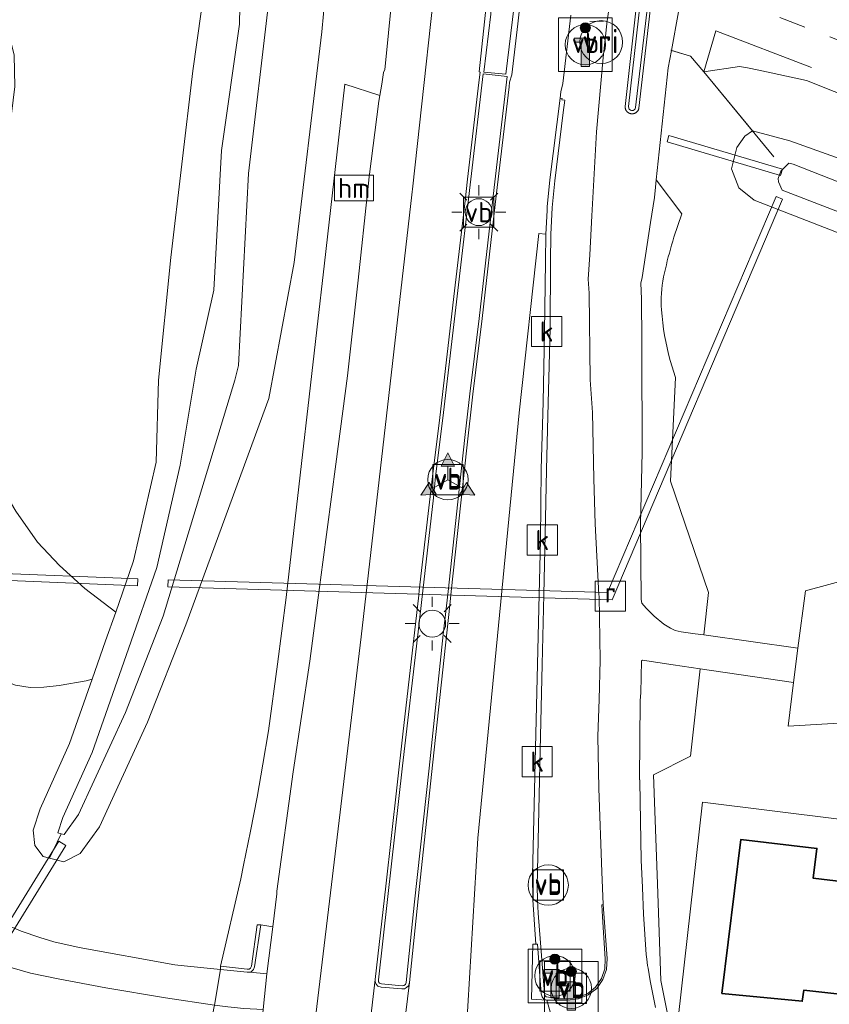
# Model space of a CAD drawing. Header units: metres. Extents: x 153919 to 160124, y 449312 to 452850.
# Tile 52 of 81: x 156050 to 156110, y 451917 to 451990. Entities that reach past the tile are written whole.
import ezdxf
from ezdxf.enums import TextEntityAlignment as Align

# ---------------------------------------------------------------- set-up
doc = ezdxf.new("R2010")
doc.units = ezdxf.units.M
doc.linetypes.add('AM-AS', pattern=[16, 10, -2, 2, -2])
for name, color, linetype, lineweight in [('B-WE-AM-AS_SPOOR-G', 10, 'AM-AS', 18), ('B-WE-GR-BEPLANTING_CULTUUR_HEESTERS-GV', 90, 'Continuous', 18), ('B-WE-GR-BOS_LOOF-GV', 40, 'Continuous', 13), ('B-WE-GR-GRAS-GV', 60, 'Continuous', 13), ('B-WE-GR-GROENVOORZIENING-GV', 80, 'Continuous', 18), ('B-WE-IE-MEUBILAIR_WEGMEUBILAIR-GV', 7, 'Continuous', 18), ('B-WE-IE-MEUBILAIR_WEGMEUBILAIR-S', 7, 'Continuous', 25), ('B-WE-IE-MEUBILAIR_WEGMEUBILAIR_PAAL-S', 7, 'Continuous', 25), ('B-WE-IE-MEUBILAIR_WEGMEUBILAIR_VERKEERSBORD-S', 7, 'Continuous', 25), ('B-WE-IE-TERREINAFSCHEIDING_KUNSTMATIG_HEKWERK-G', 20, 'IE-TERREINAFSCHEIDING-KUNSTMATIG', 18), ('B-WE-IE-TERREINAFSCHEIDING_KUNSTMATIG_HEKWERK_RASTER-G', 30, 'IE-TERREINAFSCHEIDING-KUNSTMATIG', 18), ('B-WE-KL-ET_LS_OV_LICHTMAST-S', 190, 'Continuous', 25), ('B-WE-KW-KUNSTWERK_DUIKER-GV', 170, 'Continuous', 18), ('B-WE-OG-BEBOUWING-GV', 7, 'Continuous', 35), ('B-WE-OG-TERREIN_CULTUURSCHEIDING-GV', 7, 'Continuous', 18), ('B-WE-OG-TOPOGRAFIE_WATER-GV', 130, 'Continuous', 18), ('B-WE-OG-TOPOGRAFIE_WATER_SLOOT-GV', 120, 'Continuous', 18), ('B-WE-RI-GWA_KOLK-S', 30, 'Continuous', 25), ('B-WE-RI-GWA_RIOOLPUT-S', 30, 'Continuous', 25), ('B-WE-VH-VERHARDING_ASFALT-GV', 252, 'Continuous', 18), ('B-WE-VH-VERHARDING_BETONSTRAATSTEEN-GV', 252, 'Continuous', 18), ('B-WE-VH-VERHARDING_GESLOTEN-GV', 252, 'Continuous', 18), ('B-WE-VH-VERHARDING_HALFVERHARDING-GV', 252, 'Continuous', 18), ('B-WE-VH-VERHARDING_OPEN-GV', 252, 'Continuous', 18), ('B-WE-VH-VERHARDING_TEGEL-GV', 252, 'Continuous', 18), ('B-WE-VW-VRI-S', 160, 'Continuous', 25)]:
    doc.layers.add(name, color=color, linetype=linetype, lineweight=lineweight)
doc.styles.add('NLCS-ISO', font='NLCS-ISO.ttf')
doc.linetypes.add('IE-TERREINAFSCHEIDING-KUNSTMATIG', pattern='A,4,[82,NLCS.SHX,S=0.75,R=90,X=0,Y=0],4,-2', length=10)

# ---------------------------------------------------------------- blocks, each defined once
blk = doc.blocks.new('SIE-WEG_VERKEERSBORD_INFORMATIE-SO')
at = {"linetype": 'ByBlock', "lineweight": 18}
h = blk.add_hatch(color=0, dxfattribs=at)
h.dxf.hatch_style = 1
edge = h.paths.add_edge_path()
edge.add_arc((0, 1.247), 0.373, 0, 360)
h = blk.add_hatch(color=0, dxfattribs=at)
h.dxf.hatch_style = 1
h.paths.add_polyline_path([(0.316, 0.489), (-0.823, 0.489), (-0.823, 0.194), (-0.316, 0.194), (-0.316, -1.62), (0.316, -1.62)])
at = {"color": 0, "linetype": 'ByBlock', "lineweight": 18}
for points in [[(-2, -2), (2, -2), (2, 2), (-2, 2)], [(0.316, 0.489), (-0.823, 0.489), (-0.823, 0.194), (-0.316, 0.194), (-0.316, -1.62), (0.316, -1.62)]]:
    blk.add_lwpolyline(points, close=True, dxfattribs=at)
blk.add_circle((0, 1.247), 0.373, dxfattribs=at)
blk = doc.blocks.new('SIE-WEG_VERKEERSBORD-SO')
at = {"color": 0, "linetype": 'ByBlock', "lineweight": 18}
blk.add_lwpolyline([(-1.125, -1.125), (1.125, -1.125), (1.125, 1.125), (-1.125, 1.125)], close=True, dxfattribs=at)
at = {"color": 0, "linetype": 'ByBlock', "lineweight": 18, "style": 'NLCS-ISO'}
blk.add_text('vb', height=1.5, dxfattribs=at).set_placement((0, 0), align=Align.MIDDLE_CENTER)
blk = doc.blocks.new('SIE-WEG_VERKEERSBORD_WEGWIJZER-SO')
at = {"linetype": 'ByBlock', "lineweight": 18}
h = blk.add_hatch(color=0, dxfattribs=at)
h.dxf.hatch_style = 1
h.paths.add_polyline_path([(0.5, 1), (0, 2), (-0.5, 1)])
h = blk.add_hatch(color=0, dxfattribs=at)
h.dxf.hatch_style = 1
h.paths.add_polyline_path([(-1.384, -0.222), (-2, -1.155), (-0.884, -1.088)])
h = blk.add_hatch(color=0, dxfattribs=at)
h.dxf.hatch_style = 1
h.paths.add_polyline_path([(1.384, -0.222), (2, -1.155), (0.884, -1.088)])
at = {"color": 0, "linetype": 'ByBlock', "lineweight": 18}
for points in [[(0.5, 1), (0, 2), (-0.5, 1)], [(-1.384, -0.222), (-2, -1.155), (-0.884, -1.088)], [(1.384, -0.222), (2, -1.155), (0.884, -1.088)]]:
    blk.add_lwpolyline(points, close=True, dxfattribs=at)
for points in [[(0, 1), (0, 0)], [(-1.134, -0.655), (0, 0)], [(1.134, -0.655), (0, 0)]]:
    blk.add_lwpolyline(points, dxfattribs=at)
blk = doc.blocks.new('SKL-ET_OV_LICHTMAST-SO')
at = {"color": 0, "linetype": 'ByBlock', "lineweight": 18}
for points in [[(0, 2), (0, 1.25)], [(-1.414, 1.414), (-0.884, 0.884)], [(0.884, 0.884), (1.414, 1.414)], [(-1.25, 0), (-2, 0)], [(2, 0), (1.25, 0)], [(-1.414, -1.414), (-0.884, -0.884)], [(0, -1.25), (0, -2)], [(0.884, -0.884), (1.414, -1.414)]]:
    blk.add_lwpolyline(points, dxfattribs=at)
blk.add_circle((0, 0), 1, dxfattribs=at)
blk = doc.blocks.new('SIE-WEG_PAAL_VERKEERSBORD-SO')
at = {"color": 0, "linetype": 'ByBlock', "lineweight": 18}
blk.add_circle((0, 0), 1.5, dxfattribs=at)
at = {"color": 0, "linetype": 'ByBlock', "lineweight": 18, "style": 'NLCS-ISO'}
blk.add_text('vb', height=1.5, dxfattribs=at).set_placement((0, 0.132), align=Align.MIDDLE_CENTER)
blk = doc.blocks.new('SKL-VRI_PAAL-SO')
at = {"lineweight": 18}
blk.add_circle((0, 0), 1.593, dxfattribs=at)
at = {"lineweight": 18, "style": 'NLCS-ISO'}
blk.add_text('vri', height=1.8, dxfattribs=at).set_placement((-0.057, 0.076), align=Align.MIDDLE_CENTER)
blk = doc.blocks.new('SIE-WEG_PAAL_HECTOMETERPAAL-SO')
at = {"color": 0, "linetype": 'ByBlock', "lineweight": 18}
blk.add_lwpolyline([(-1.44375, -0.94375), (1.44375, -0.94375), (1.44375, 0.94375), (-1.44375, 0.94375)], close=True, dxfattribs=at)
at = {"color": 0, "linetype": 'ByBlock', "lineweight": 18, "style": 'NLCS-ISO'}
blk.add_text('hm', height=1.5, dxfattribs=at).set_placement((0, 0), align=Align.MIDDLE_CENTER)
at = {"style": 'NLCS-ISO'}
blk.add_attdef('WAARDE', (2.13125, -1.69375), '', height=1.5, dxfattribs=at)
blk = doc.blocks.new('SRI-PUT_INSPECTIEPUT_RIOOLPUT-SO')
at = {"color": 0, "linetype": 'ByBlock', "lineweight": 18}
blk.add_lwpolyline([(-1.125, -1.125), (1.125, -1.125), (1.125, 1.125), (-1.125, 1.125)], close=True, dxfattribs=at)
at = {"color": 0, "linetype": 'ByBlock', "lineweight": 18, "style": 'NLCS-ISO'}
blk.add_text('r', height=1.5, dxfattribs=at).set_placement((0, 0.283), align=Align.MIDDLE_CENTER)
blk = doc.blocks.new('SRI-KOLK-SO')
at = {"color": 0, "linetype": 'ByBlock', "lineweight": 18}
blk.add_lwpolyline([(-1.125, -1.125), (1.125, -1.125), (1.125, 1.125), (-1.125, 1.125)], close=True, dxfattribs=at)
at = {"color": 0, "linetype": 'ByBlock', "lineweight": 18, "style": 'NLCS-ISO'}
blk.add_text('k', height=1.5, dxfattribs=at).set_placement((0, 0), align=Align.MIDDLE_CENTER)

msp = doc.modelspace()

# ---------------------------------------------------------------- linework, layer by layer
at = {"layer": 'B-WE-AM-AS_SPOOR-G', "flags": 128}
msp.add_lwpolyline([(154202.252, 452733.723), (154282.294, 452702.601), (154311.546, 452691.305), (154637.072, 452564.647), (154673.484, 452550.672), (154693.821, 452542.679), (154716.726, 452533.845), (154828.28, 452490.275), (154917.135, 452455.791), (155004.338, 452421.757), (155045.056, 452406.072), (155069.048, 452396.684), (155135.634, 452370.842), (155158.608, 452361.821), (155202.727, 452344.724), (155222.277, 452336.987), (155228.075, 452334.742), (155243.403, 452329.059), (155261.74, 452321.859), (155304.839, 452305.167), (155318.474, 452299.828), (155348.095, 452287.934), (155410.931, 452262.366), (155480.576, 452233.818), (155504.585, 452224.095), (155529.569, 452214.096), (155555.597, 452203.791), (155582.45, 452193.241), (155632.519, 452173.771), (155735.464, 452133.869), (155753.657, 452127.058), (155762.596, 452123.5), (155784.619, 452115.04), (155809.506, 452105.22), (155864.657, 452084.055), (155876.907, 452079.197), (155888.796, 452074.622), (155922.078, 452061.553), (155931.898, 452057.838), (155961.139, 452046.496), (156021.91, 452022.784), (156185.357, 451959.638), (156248.806, 451935.395), (156550.491, 451820.986), (156679.416, 451771.924), (156714.892, 451758.666), (156727.278, 451754.134), (156762.751, 451741.556), (156775.403, 451737.217), (156787.571, 451733.096), (156811.786, 451725.092), (156835.657, 451717.522), (156860.694, 451709.817), (156892.461, 451700.488), (156911.973, 451694.989), (156925.108, 451691.327), (156935.89, 451688.431), (156960.545, 451681.952), (156972.779, 451678.818), (157010.918, 451669.489), (157028.579, 451665.442), (157052.879, 451660.055), (157075.073, 451655.359), (157117.738, 451646.804), (157141.097, 451642.497), (157160.033, 451639.199), (157193.31, 451633.721), (157215.839, 451630.239), (157240.133, 451626.663), (157261.985, 451623.807), (157282.441, 451621.25), (157303.951, 451618.717), (157323.516, 451616.606), (157343.281, 451614.61), (157384.443, 451610.982), (157425.674, 451608.103), (157452.03, 451606.569), (157472.303, 451605.55), (157497.868, 451604.402), (157591.202, 451600.694), (157631.321, 451598.931), (157691.897, 451596.577), (157748.261, 451594.499), (157896.347, 451588.522), (158012.132, 451584.022), (158091.261, 451580.806), (158165.329, 451577.959), (158189.323, 451576.872), (158254.577, 451574.428), (158321.292, 451571.651), (158345.126, 451570.852), (158488.954, 451565.017), (158512.957, 451564.233), (158548.879, 451562.712), (158607.005, 451560.387), (158845.49, 451550.988), (159012.068, 451544.304), (159045.314, 451543.056), (159067.782, 451542.046), (159114.005, 451540.139), (159164.649, 451538.291), (159250.209, 451534.997), (159438.611, 451527.495), (159536.416, 451523.713), (159584.677, 451521.682), (159598.883, 451521.217), (159707.441, 451516.841), (159770.627, 451514.423), (159831.274, 451511.957), (159862.493, 451510.796), (159921.286, 451508.41), (160015.811, 451504.722), (160115.815, 451500.616), (160124.243, 451500.378)], dxfattribs=at)
at = {"layer": 'B-WE-GR-BEPLANTING_CULTUUR_HEESTERS-GV', "flags": 128}
for points in [[(156107.218, 451940.813), (156100.288, 451941.831), (156099.574, 451935.344), (156096.809, 451933.953), (156097.118, 451925.852), (156097.361, 451918.655), (156098.1, 451914.944), (156099.007, 451912.416), (156099.776, 451911.533), (156105.456, 451907.122), (156106.915, 451906.426), (156106.565, 451903.145), (156106.055, 451903.06), (156104.991, 451892.93)], [(156115.786, 451883.458), (156116.163, 451883.347), (156127.598, 451881.87), (156135.109, 451880.964), (156135.461, 451884.036), (156110.277, 451887.031), (156108.837, 451887.821), (156107.27, 451888.985), (156110.365, 451914.766), (156098.652, 451915.855), (156100.463, 451931.908), (156110.615, 451930.656), (156111.06, 451934.188), (156112.666, 451933.999), (156113.088, 451937.929), (156106.821, 451937.558), (156107.218, 451940.813)]]:
    msp.add_lwpolyline(points, dxfattribs=at)
at = {"layer": 'B-WE-GR-BOS_LOOF-GV', "flags": 128}
for points in [[(156115.645, 451972.228), (156104.296, 451976.647), (156103.165, 451977.569), (156102.62, 451978.984), (156102.999, 451980.568), (156103.611, 451981.408), (156104.166, 451981.798), (156100.553, 451986.179), (156099.578, 451987.361), (156098.152, 451987.781), (156097.914, 451986.482), (156097.017, 451978.169), (156098.924, 451975.631)], [(156098.046, 451964.744), (156098.463, 451963.48), (156098.08, 451955.774), (156100.911, 451947.492), (156100.565, 451944.344), (156107.535, 451943.364), (156108.122, 451947.611), (156133.574, 451954.542), (156133.933, 451955.498), (156150.141, 451950.487), (156163.172, 451945.899), (156163.279, 451945.862), (156168.747, 451943.923), (156169.061, 451944.67), (156170.07, 451947.345), (156173.296, 451946.175), (156172.324, 451943.43), (156170.699, 451944.047)]]:
    msp.add_lwpolyline(points, dxfattribs=at)
at = {"layer": 'B-WE-GR-BOS_LOOF-GV'}
for points in [[(156098.924, 451975.631, 0.036449), (156097.571, 451970.942)], [(156097.571, 451970.942, 0.071091), (156097.409, 451968.494)], [(156097.409, 451968.494, 0.045642), (156098.046, 451964.744)]]:
    msp.add_lwpolyline(points, format="xyb", dxfattribs=at)
at = {"layer": 'B-WE-GR-GRAS-GV', "flags": 128}
for points in [[(156048.619, 451922.859), (156049.838, 451922.331), (156051.204, 451921.857), (156052.266, 451921.529), (156054.141, 451921.109), (156061.252, 451919.84), (156061.951, 451919.767), (156064.631, 451919.492), (156064.649, 451919.727), (156066.151, 451926.213), (156066.362, 451927.229), (156066.86, 451929.757), (156067.358, 451932.285), (156067.781, 451934.753), (156068.205, 451937.22), (156068.867, 451942.177), (156069.529, 451947.134), (156070.095, 451952.102), (156070.661, 451957.07), (156071.227, 451962.038), (156071.793, 451967.006), (156072.359, 451971.974), (156073.399, 451981.11), (156073.874, 451985.279), (156076.488, 451984.436), (156076.628, 451985.271), (156076.756, 451986.135), (156076.857, 451986.364), (156076.944, 451987.329), (156077.786, 451995.901)], [(156072.42, 451991.858), (156072.179, 451989.167), (156070.12, 451972.025), (156068.23, 451961.918), (156062.072, 451945.1), (156059.228, 451937.873), (156055.649, 451930.084), (156054.216, 451928.101), (156052.989, 451927.484), (156051.937, 451927.762), (156051.47, 451927.885), (156050.832, 451928.688), (156050.72, 451929.847), (156051.245, 451931.433), (156053.425, 451936.274), (156055.104, 451941.063), (156054.652, 451940.934), (156052.642, 451940.588), (156051.52, 451940.464), (156050.494, 451940.437), (156049.413, 451940.611)], [(156126.804, 451978.128), (156108.186, 451985.53), (156104.657, 451986.313), (156103.809, 451986.488), (156103.197, 451986.574), (156100.553, 451986.179), (156104.166, 451981.798), (156106.956, 451981.057), (156113.382, 451978.758)], [(156048.862, 451903.207), (156051.317, 451903.145), (156052.84, 451903.307), (156054.33, 451903.715), (156055.438, 451904.084), (156054.562, 451906.045), (156056.714, 451907.255), (156058.423, 451908.141), (156060.349, 451909.521), (156061.987, 451911.233), (156062.634, 451912.226), (156063.281, 451913.218), (156063.793, 451914.754), (156064.146, 451916.623), (156064.188, 451916.833), (156060.557, 451917.388), (156056.122, 451918.122), (156052.58, 451918.78), (156050.534, 451919.215), (156048.975, 451919.653)]]:
    msp.add_lwpolyline(points, dxfattribs=at)
at = {"layer": 'B-WE-GR-GROENVOORZIENING-GV', "flags": 128}
for points in [[(156090.676, 451990.4), (156090.075, 451985.321), (156089.935, 451984.695), (156089.874, 451984.218), (156089.122, 451978.152), (156088.924, 451976.148), (156088.911, 451975.882), (156088.824, 451974.135), (156088.804, 451972.097), (156088.726, 451966.861), (156088.622, 451961.634), (156088.475, 451956.655), (156088.415, 451951.406), (156088.319, 451947.355), (156088.024, 451934.909), (156087.838, 451926.473), (156087.853, 451924.672), (156088.081, 451921.365), (156088.186, 451921.37), (156088.471, 451917.687), (156088.536, 451917.445), (156088.675, 451917.279), (156088.884, 451917.201), (156089.462, 451917.195), (156090.426, 451917.199), (156091.243, 451917.295), (156091.975, 451917.604), (156092.602, 451918.082), (156093.059, 451918.739), (156093.335, 451919.481), (156093.367, 451920.298), (156093.09, 451924.306), (156092.981, 451926.738), (156092.753, 451932.94), (156092.68, 451936.822), (156092.779, 451939.538), (156092.859, 451942.459), (156092.77, 451947.216), (156092.768, 451947.324), (156092.477, 451952.606), (156092.382, 451955.946), (156092.294, 451960.884), (156092.122, 451963.311), (156092.046, 451969.731), (156091.968, 451970.787), (156092.086, 451972.583), (156092.247, 451975.493), (156092.271, 451975.927), (156092.571, 451981.732), (156093.076, 451987.258), (156093.367, 451989.982), (156093.752, 451992.454)], [(156098.924, 451975.631), (156097.017, 451978.169), (156096.958, 451977.621), (156096.885, 451976.844), (156096.601, 451974.985), (156095.978, 451970.907), (156095.886, 451970.483), (156095.915, 451969.313), (156095.94, 451966.178), (156095.943, 451965.585), (156095.976, 451957.935), (156095.876, 451953.662), (156095.851, 451952.572), (156095.907, 451946.966)], [(156095.907, 451946.966), (156095.956, 451946.716), (156096.267, 451946.341), (156096.876, 451945.748), (156097.589, 451945.142), (156098.086, 451944.839), (156098.429, 451944.664), (156098.882, 451944.562), (156099.926, 451944.434), (156100.565, 451944.344), (156100.911, 451947.492), (156098.08, 451955.774), (156098.463, 451963.48), (156098.046, 451964.744)], [(156098.1, 451914.944), (156097.361, 451918.655), (156097.118, 451925.852), (156096.809, 451933.953), (156099.574, 451935.344), (156100.288, 451941.831), (156098.281, 451942.126), (156095.998, 451942.475), (156095.936, 451942.411), (156095.883, 451940.049), (156095.819, 451939.477), (156095.789, 451933.572), (156095.81, 451933.572), (156095.812, 451933.455), (156095.904, 451927.597), (156095.993, 451925.565), (156096.085, 451923.607), (156096.264, 451920.608), (156096.325, 451920.251), (156096.381, 451919.79), (156096.414, 451919.595), (156096.58, 451918.64), (156096.972, 451916.665)]]:
    msp.add_lwpolyline(points, dxfattribs=at)
msp.add_lwpolyline([(156068.393, 451922.678), (156068.521, 451922.662), (156068.824, 451925.112), (156068.833, 451925.306), (156070.053, 451934.162), (156071.276, 451942.396), (156072.005, 451947.866), (156072.255, 451949.747), (156073.209, 451957.021), (156074.08, 451963.601), (156074.875, 451970.701), (156075.596, 451977.435), (156075.699, 451978.392), (156076.415, 451983.997), (156076.488, 451984.436), (156073.874, 451985.279), (156073.399, 451981.11), (156072.359, 451971.974), (156071.793, 451967.006), (156071.227, 451962.038), (156070.661, 451957.07), (156070.095, 451952.102), (156069.529, 451947.134), (156068.867, 451942.177), (156068.205, 451937.22), (156067.781, 451934.753), (156067.358, 451932.285), (156066.86, 451929.757), (156066.362, 451927.229), (156066.151, 451926.213), (156064.649, 451919.727), (156065.535, 451919.621), (156066.63, 451919.503), (156066.763, 451919.514), (156066.877, 451919.594), (156066.935, 451919.73), (156067.37, 451922.808), (156067.629, 451922.791)], close=True, dxfattribs=at)
at = {"layer": 'B-WE-GR-GROENVOORZIENING-GV'}
for points in [[(156097.571, 451970.942, -0.036449), (156098.924, 451975.631)], [(156097.409, 451968.494, -0.071091), (156097.571, 451970.942)], [(156098.046, 451964.744, -0.045642), (156097.409, 451968.494)]]:
    msp.add_lwpolyline(points, format="xyb", dxfattribs=at)
at = {"layer": 'B-WE-IE-MEUBILAIR_WEGMEUBILAIR-GV', "flags": 128}
for points in [[(156084.725, 451990.476), (156085.122, 451995.63), (156086.94, 451994.977), (156085.839, 451986.01), (156084.222, 451986.156)], [(156082.825, 451959.244), (156082.289, 451954.243), (156081.552, 451947.567), (156081.199, 451944.37), (156080.137, 451934.443), (156079.068, 451924.507), (156078.43, 451918.53), (156078.381, 451918.374), (156078.267, 451918.291), (156078.132, 451918.282), (156076.598, 451918.408), (156076.465, 451918.458), (156076.39, 451918.579), (156076.377, 451918.714), (156077.048, 451924.685), (156078.178, 451934.628), (156079.322, 451944.579), (156079.67, 451947.626), (156080.458, 451954.532), (156080.621, 451956.106), (156081.165, 451960.448), (156082.277, 451969.93), (156083.241, 451978.217), (156084.165, 451986.028), (156085.941, 451985.843), (156084.971, 451977.598), (156083.852, 451967.862), (156083.165, 451962.265)], [(156088.664, 451947.345), (156088.773, 451951.814), (156088.864, 451956.617), (156088.994, 451961.6), (156089.133, 451967.107), (156089.172, 451972.092), (156089.184, 451974.1), (156089.291, 451976.092), (156089.48, 451978.084), (156090.117, 451983.168), (156090.239, 451984.078), (156090.002, 451984.101), (156090.027, 451984.199), (156089.874, 451984.218), (156089.122, 451978.152), (156088.924, 451976.148), (156088.911, 451975.882), (156088.824, 451974.135), (156088.804, 451972.097), (156088.726, 451966.861), (156088.622, 451961.634), (156088.475, 451956.655), (156088.415, 451951.406), (156088.319, 451947.355), (156088.024, 451934.909), (156087.838, 451926.473), (156087.853, 451924.672), (156088.081, 451921.365), (156088.186, 451921.37), (156088.471, 451917.687), (156088.536, 451917.445), (156088.675, 451917.279), (156088.884, 451917.201), (156089.462, 451917.195), (156090.426, 451917.199), (156091.243, 451917.295), (156091.975, 451917.604), (156092.602, 451918.082), (156093.059, 451918.739), (156093.335, 451919.481), (156093.367, 451920.298), (156093.09, 451924.306), (156092.98, 451924.297), (156093.02, 451923.389), (156093.222, 451920.28), (156093.202, 451919.526), (156092.955, 451918.812), (156092.516, 451918.177), (156091.929, 451917.711), (156091.213, 451917.414), (156090.466, 451917.31), (156089.463, 451917.295), (156089.469, 451917.403), (156089.004, 451917.426), (156088.852, 451917.442), (156088.733, 451917.563), (156088.707, 451917.689), (156088.258, 451923.67), (156088.192, 451924.666), (156088.165, 451925.671), (156088.376, 451934.685), (156088.537, 451942.141)], [(156066.81, 451919.295), (156066.951, 451919.344), (156067.095, 451919.481), (156067.173, 451919.684), (156067.629, 451922.791), (156067.37, 451922.808), (156066.935, 451919.73), (156066.877, 451919.594), (156066.763, 451919.514), (156066.63, 451919.503), (156065.535, 451919.621), (156064.649, 451919.727), (156064.631, 451919.492), (156066.613, 451919.28)]]:
    msp.add_lwpolyline(points, close=True, dxfattribs=at)
for points in [[(156084.451, 451991.792), (156083.858, 451986.174), (156083.941, 451986.162), (156083.838, 451985.383), (156083.006, 451978.221), (156082.816, 451976.593), (156082.037, 451969.912), (156080.93, 451960.488), (156080.397, 451956.116), (156079.417, 451947.634), (156079.38, 451947.31), (156078.201, 451936.966), (156076.935, 451925.668), (156076.144, 451918.753), (156076.132, 451918.599), (156076.2, 451918.404), (156076.334, 451918.256), (156076.573, 451918.173), (156078.115, 451918.041), (156078.313, 451918.058), (156078.461, 451918.137), (156078.606, 451918.277), (156078.682, 451918.52), (156079.333, 451924.74), (156080.418, 451934.89), (156081.675, 451946.565), (156081.783, 451947.56), (156082.946, 451958.242), (156083.388, 451962.225), (156084.076, 451967.848), (156085.062, 451976.331), (156085.209, 451977.599), (156086.083, 451985.076), (156086.128, 451985.428), (156086.288, 451985.961), (156086.73, 451989.753), (156087.318, 451994.977)], [(156095.635, 451991.866), (156094.712, 451983.616), (156094.711, 451983.598), (156094.711, 451983.58), (156094.711, 451983.562), (156094.712, 451983.545), (156094.713, 451983.527), (156094.716, 451983.509), (156094.718, 451983.491), (156094.722, 451983.474), (156094.726, 451983.456), (156094.73, 451983.439), (156094.735, 451983.422), (156094.741, 451983.405), (156094.748, 451983.389), (156094.754, 451983.372), (156094.762, 451983.356), (156094.77, 451983.34), (156094.779, 451983.324), (156094.788, 451983.309), (156094.797, 451983.294), (156094.807, 451983.279), (156094.818, 451983.265), (156094.829, 451983.251), (156094.841, 451983.237), (156094.853, 451983.224), (156094.866, 451983.211), (156094.879, 451983.199), (156094.892, 451983.187), (156094.906, 451983.176), (156094.92, 451983.165), (156094.934, 451983.155), (156094.949, 451983.145), (156094.965, 451983.136), (156094.98, 451983.127), (156094.996, 451983.119), (156095.012, 451983.111), (156095.028, 451983.104), (156095.045, 451983.097), (156095.062, 451983.091), (156095.079, 451983.086), (156095.096, 451983.081), (156095.113, 451983.077), (156095.131, 451983.073), (156095.149, 451983.07), (156095.166, 451983.068), (156095.184, 451983.066), (156095.202, 451983.065), (156095.22, 451983.064), (156095.238, 451983.064), (156095.255, 451983.065), (156095.273, 451983.066), (156095.291, 451983.068), (156095.309, 451983.071), (156095.326, 451983.074), (156095.344, 451983.078), (156095.361, 451983.082), (156095.378, 451983.087), (156095.395, 451983.093), (156095.412, 451983.099), (156095.428, 451983.105), (156095.445, 451983.113), (156095.461, 451983.121), (156095.477, 451983.129), (156095.492, 451983.138), (156095.507, 451983.147), (156095.522, 451983.157), (156095.536, 451983.168), (156095.55, 451983.179), (156095.564, 451983.19), (156095.577, 451983.202), (156095.59, 451983.215), (156095.603, 451983.228), (156095.615, 451983.241), (156095.626, 451983.254), (156095.637, 451983.268), (156095.648, 451983.283), (156095.658, 451983.298), (156095.667, 451983.313), (156095.676, 451983.328), (156095.685, 451983.344), (156095.693, 451983.36), (156095.7, 451983.376), (156095.707, 451983.393), (156095.713, 451983.41), (156095.719, 451983.427), (156095.724, 451983.444), (156095.728, 451983.461), (156095.732, 451983.478), (156095.735, 451983.496), (156096.656, 451991.377)], [(156094.961, 451983.598), (156095.844, 451991.489), (156096.387, 451991.229), (156095.488, 451983.537)]]:
    msp.add_lwpolyline(points, dxfattribs=at)
at = {"layer": 'B-WE-IE-MEUBILAIR_WEGMEUBILAIR-GV'}
msp.add_lwpolyline([(156095.488, 451983.537, -0.954629), (156094.961, 451983.598)], format="xyb", dxfattribs=at)
at = {"layer": 'B-WE-IE-TERREINAFSCHEIDING_KUNSTMATIG_HEKWERK-G', "flags": 128}
for points in [[(156100.553, 451986.179), (156101.446, 451989.23), (156108.571, 451986.499)], [(156098.113, 451987.792), (156099.578, 451987.361), (156100.553, 451986.179)], [(156100.553, 451986.179), (156105.762, 451979.862)]]:
    msp.add_lwpolyline(points, dxfattribs=at)
at = {"layer": 'B-WE-IE-TERREINAFSCHEIDING_KUNSTMATIG_HEKWERK_RASTER-G', "flags": 128}
msp.add_lwpolyline([(156093.091, 451989.941), (156092.084, 451989.925)], dxfattribs=at)
at = {"layer": 'B-WE-KW-KUNSTWERK_DUIKER-GV', "flags": 128}
for points in [[(156106.408, 451978.957), (156097.964, 451981.452), (156097.822, 451980.972), (156106.266, 451978.477)], [(156060.74, 451947.911), (156093.751, 451946.962), (156106.407, 451976.713), (156105.929, 451976.917), (156093.411, 451947.492), (156060.754, 451948.431)], [(156031.047, 451956.24), (156047.162, 451948.451), (156058.485, 451948.001), (156058.505, 451948.521), (156047.29, 451948.967), (156031.273, 451956.708)], [(156044.401, 451914.543), (156053.139, 451928.7), (156052.629, 451929.016), (156043.891, 451914.859)]]:
    msp.add_lwpolyline(points, close=True, dxfattribs=at)
at = {"layer": 'B-WE-OG-BEBOUWING-GV', "flags": 128}
msp.add_lwpolyline([(156127.439, 451887.169), (156127.535, 451887.971), (156132.983, 451933.638), (156125.128, 451934.575), (156124.923, 451932.858), (156122.718, 451933.121), (156122.919, 451934.801), (156115.063, 451935.738), (156113.859, 451925.644), (156108.695, 451926.26), (156108.96, 451928.477), (156103.309, 451929.151), (156101.899, 451917.709), (156107.872, 451917.129), (156107.986, 451917.948), (156112.867, 451917.414), (156109.486, 451889.289), (156117.307, 451888.345), (156117.509, 451890.063), (156119.73, 451889.802), (156119.528, 451888.084)], close=True, dxfattribs=at)
at = {"layer": 'B-WE-OG-TERREIN_CULTUURSCHEIDING-GV', "flags": 128}
msp.add_lwpolyline([(156048.539, 451990.521), (156049.306, 451987.42), (156049.347, 451985.1), (156047.857, 451972.908), (156047.392, 451968.119), (156047.047, 451964.566), (156046.487, 451959.185), (156046.485, 451959.17), (156046.877, 451958.204), (156047.978, 451955.965), (156049.443, 451953.534), (156051.037, 451951.248), (156052.682, 451949.515), (156054.572, 451947.784), (156056.852, 451946.047), (156057.879, 451948.974), (156058.187, 451949.851), (156059.851, 451957.189), (156060.023, 451963.266), (156060.945, 451972.379), (156062.59, 451986.261), (156063.534, 451992.952)], dxfattribs=at)
msp.add_lwpolyline([(156055.104, 451941.063), (156056.099, 451943.901), (156056.852, 451946.047), (156054.572, 451947.784), (156052.682, 451949.515), (156051.037, 451951.248), (156049.443, 451953.534), (156047.978, 451955.965), (156046.877, 451958.204), (156046.485, 451959.17), (156045.512, 451952.489), (156044.862, 451946.467), (156044.863, 451945.576), (156045.162, 451944.34), (156045.755, 451943.318), (156046.823, 451942.007), (156048.085, 451941.099), (156049.413, 451940.611), (156050.494, 451940.437), (156051.52, 451940.464), (156052.642, 451940.588), (156054.652, 451940.934)], close=True, dxfattribs=at)
at = {"layer": 'B-WE-OG-TOPOGRAFIE_WATER-GV', "flags": 128}
msp.add_lwpolyline([(156052.548, 451929.642), (156052.807, 451929.57), (156053.015, 451929.512), (156054.087, 451930.996), (156057.571, 451938.579), (156060.389, 451945.739), (156065.711, 451963.265), (156065.981, 451964.353), (156066.724, 451978.64), (156068.223, 451991.464), (156066.121, 451992.351), (156066.115, 451992.353), (156066.049, 451989.739), (156064.727, 451980.349), (156064.153, 451969.954), (156062.836, 451964.103), (156061.645, 451956.962), (156059.92, 451949.352), (156057.797, 451943.305), (156055.098, 451935.606), (156052.925, 451930.779)], close=True, dxfattribs=at)
msp.add_lwpolyline([(156199.256, 451943.159), (156107.206, 451979.329), (156106.866, 451979.403), (156106.291, 451978.803), (156106.094, 451978.267), (156106.101, 451978.011), (156106.384, 451977.401), (156198.228, 451942.016)], dxfattribs=at)
at = {"layer": 'B-WE-OG-TOPOGRAFIE_WATER_SLOOT-GV', "flags": 128}
for points in [[(156063.534, 451992.952), (156062.59, 451986.261), (156060.945, 451972.379), (156060.023, 451963.266), (156059.851, 451957.189), (156058.187, 451949.851), (156057.879, 451948.974), (156056.852, 451946.047), (156056.099, 451943.901), (156055.104, 451941.063), (156053.425, 451936.274), (156051.245, 451931.433), (156050.72, 451929.847), (156050.832, 451928.688), (156051.47, 451927.885), (156051.937, 451927.762), (156052.807, 451929.57), (156052.548, 451929.642), (156052.925, 451930.779), (156055.098, 451935.606), (156057.797, 451943.305), (156059.92, 451949.352), (156061.645, 451956.962), (156062.836, 451964.103), (156064.153, 451969.954), (156064.727, 451980.349), (156066.049, 451989.739), (156066.115, 451992.353)], [(156113.382, 451978.758), (156106.956, 451981.057), (156104.166, 451981.798), (156103.611, 451981.408), (156102.999, 451980.568), (156102.62, 451978.984), (156103.165, 451977.569), (156104.296, 451976.647), (156115.645, 451972.228)], [(156198.228, 451942.016), (156106.384, 451977.401), (156106.101, 451978.011), (156106.094, 451978.267), (156106.291, 451978.803), (156106.866, 451979.403), (156107.206, 451979.329), (156199.256, 451943.159)]]:
    msp.add_lwpolyline(points, dxfattribs=at)
msp.add_lwpolyline([(156052.807, 451929.57), (156051.937, 451927.762), (156052.989, 451927.484), (156054.216, 451928.101), (156055.649, 451930.084), (156059.228, 451937.873), (156062.072, 451945.1), (156068.23, 451961.918), (156070.12, 451972.025), (156072.179, 451989.167), (156072.42, 451991.858), (156072.359, 451992.87), (156071.488, 451992.176), (156069.773, 451990.81), (156068.297, 451991.433), (156068.223, 451991.464), (156066.724, 451978.64), (156065.981, 451964.353), (156065.711, 451963.265), (156060.389, 451945.739), (156057.571, 451938.579), (156054.087, 451930.996), (156053.015, 451929.512)], close=True, dxfattribs=at)
at = {"layer": 'B-WE-VH-VERHARDING_ASFALT-GV', "flags": 128}
msp.add_lwpolyline([(156048.975, 451919.653), (156050.534, 451919.215), (156052.58, 451918.78), (156056.122, 451918.122), (156060.557, 451917.388), (156064.188, 451916.833), (156064.631, 451919.492), (156061.951, 451919.767), (156061.252, 451919.84), (156054.141, 451921.109), (156052.266, 451921.529), (156051.204, 451921.857), (156049.838, 451922.331), (156048.619, 451922.859)], dxfattribs=at)
at = {"layer": 'B-WE-VH-VERHARDING_BETONSTRAATSTEEN-GV', "flags": 128}
msp.add_lwpolyline([(156133.574, 451954.542), (156108.122, 451947.611), (156107.535, 451943.364), (156107.218, 451940.813), (156106.821, 451937.558), (156113.088, 451937.929)], dxfattribs=at)
at = {"layer": 'B-WE-VH-VERHARDING_GESLOTEN-GV', "flags": 128}
for points in [[(156081.085, 451997.42), (156078.934, 451977.688), (156078.862, 451977.054), (156075.099, 451944.198), (156072.668, 451923.932), (156071.48, 451914.059), (156071.423, 451913.586), (156071.125, 451911.114), (156070.585, 451908.303), (156069.453, 451905.879)], [(156069.453, 451905.879), (156070.585, 451908.303), (156071.125, 451911.114), (156071.423, 451913.586), (156071.48, 451914.059), (156072.668, 451923.932), (156075.099, 451944.198), (156078.862, 451977.054), (156078.934, 451977.688), (156081.085, 451997.42)], [(156077.786, 451995.901), (156076.944, 451987.329), (156076.857, 451986.364), (156076.756, 451986.135), (156076.628, 451985.271), (156076.488, 451984.436), (156076.415, 451983.997), (156075.699, 451978.392), (156075.596, 451977.435), (156074.875, 451970.701), (156074.08, 451963.601), (156073.209, 451957.021), (156072.255, 451949.747), (156072.005, 451947.866), (156071.276, 451942.396), (156070.053, 451934.162), (156068.833, 451925.306), (156068.824, 451925.112), (156068.521, 451922.662), (156068.088, 451919.159), (156067.804, 451916.522), (156067.654, 451914.845), (156067.595, 451914.538)], [(156087.318, 451994.977), (156086.73, 451989.753), (156086.288, 451985.961), (156086.128, 451985.428), (156086.083, 451985.076), (156085.209, 451977.599), (156085.062, 451976.331), (156084.076, 451967.848), (156083.388, 451962.225), (156082.946, 451958.242), (156081.783, 451947.56), (156081.675, 451946.565), (156080.418, 451934.89), (156079.333, 451924.74), (156078.682, 451918.52), (156078.247, 451914.875)], [(156093.752, 451992.454), (156093.367, 451989.982), (156093.076, 451987.258), (156092.571, 451981.732), (156092.271, 451975.927), (156092.247, 451975.493), (156092.086, 451972.583), (156091.968, 451970.787), (156092.046, 451969.731), (156092.122, 451963.311), (156092.294, 451960.884), (156092.382, 451955.946), (156092.477, 451952.606), (156092.768, 451947.324), (156092.77, 451947.216), (156092.859, 451942.459), (156092.779, 451939.538), (156092.68, 451936.822), (156092.753, 451932.94), (156092.981, 451926.738), (156093.09, 451924.306), (156093.367, 451920.298), (156093.335, 451919.481), (156093.059, 451918.739), (156092.602, 451918.082), (156091.975, 451917.604), (156091.243, 451917.295), (156090.426, 451917.199), (156089.462, 451917.195), (156088.884, 451917.201), (156089.827, 451913.911)], [(156075.522, 451913.597), (156075.723, 451915.14), (156076.144, 451918.753), (156076.935, 451925.668), (156078.201, 451936.966), (156079.38, 451947.31), (156079.417, 451947.634), (156080.397, 451956.116), (156080.93, 451960.488), (156082.037, 451969.912), (156082.816, 451976.593), (156083.006, 451978.221), (156083.838, 451985.383), (156083.941, 451986.162), (156083.858, 451986.174), (156084.451, 451991.792)], [(156096.656, 451991.377), (156095.735, 451983.496), (156095.732, 451983.478), (156095.728, 451983.461), (156095.724, 451983.444), (156095.719, 451983.427), (156095.713, 451983.41), (156095.707, 451983.393), (156095.7, 451983.376), (156095.693, 451983.36), (156095.685, 451983.344), (156095.676, 451983.328), (156095.667, 451983.313), (156095.658, 451983.298), (156095.648, 451983.283), (156095.637, 451983.268), (156095.626, 451983.254), (156095.615, 451983.241), (156095.603, 451983.228), (156095.59, 451983.215), (156095.577, 451983.202), (156095.564, 451983.19), (156095.55, 451983.179), (156095.536, 451983.168), (156095.522, 451983.157), (156095.507, 451983.147), (156095.492, 451983.138), (156095.477, 451983.129), (156095.461, 451983.121), (156095.445, 451983.113), (156095.428, 451983.105), (156095.412, 451983.099), (156095.395, 451983.093), (156095.378, 451983.087), (156095.361, 451983.082), (156095.344, 451983.078), (156095.326, 451983.074), (156095.309, 451983.071), (156095.291, 451983.068), (156095.273, 451983.066), (156095.255, 451983.065), (156095.238, 451983.064), (156095.22, 451983.064), (156095.202, 451983.065), (156095.184, 451983.066), (156095.166, 451983.068), (156095.149, 451983.07), (156095.131, 451983.073), (156095.113, 451983.077), (156095.096, 451983.081), (156095.079, 451983.086), (156095.062, 451983.091), (156095.045, 451983.097), (156095.028, 451983.104), (156095.012, 451983.111), (156094.996, 451983.119), (156094.98, 451983.127), (156094.965, 451983.136), (156094.949, 451983.145), (156094.934, 451983.155), (156094.92, 451983.165), (156094.906, 451983.176), (156094.892, 451983.187), (156094.879, 451983.199), (156094.866, 451983.211), (156094.853, 451983.224), (156094.841, 451983.237), (156094.829, 451983.251), (156094.818, 451983.265), (156094.807, 451983.279), (156094.797, 451983.294), (156094.788, 451983.309), (156094.779, 451983.324), (156094.77, 451983.34), (156094.762, 451983.356), (156094.754, 451983.372), (156094.748, 451983.389), (156094.741, 451983.405), (156094.735, 451983.422), (156094.73, 451983.439), (156094.726, 451983.456), (156094.722, 451983.474), (156094.718, 451983.491), (156094.716, 451983.509), (156094.713, 451983.527), (156094.712, 451983.545), (156094.711, 451983.562), (156094.711, 451983.58), (156094.711, 451983.598), (156094.712, 451983.616), (156095.635, 451991.866)], [(156107.218, 451940.813), (156107.535, 451943.364), (156100.565, 451944.344), (156099.926, 451944.434), (156098.882, 451944.562), (156098.429, 451944.664), (156098.086, 451944.839), (156097.589, 451945.142), (156096.876, 451945.748), (156096.267, 451946.341), (156095.956, 451946.716), (156095.907, 451946.966), (156095.851, 451952.572), (156095.876, 451953.662), (156095.976, 451957.935), (156095.943, 451965.585), (156095.94, 451966.178), (156095.915, 451969.313), (156095.886, 451970.483), (156095.978, 451970.907), (156096.601, 451974.985), (156096.885, 451976.844), (156096.958, 451977.621), (156097.017, 451978.169), (156097.914, 451986.482), (156098.152, 451987.781), (156098.675, 451990.633)], [(156089.874, 451984.218), (156089.935, 451984.695), (156090.075, 451985.321), (156090.676, 451990.4)], [(156082.9, 451914.678), (156083.77, 451929.248), (156086.831, 451960.851), (156088.308, 451974.173), (156088.824, 451974.135), (156088.911, 451975.882), (156088.924, 451976.148), (156089.122, 451978.152), (156089.874, 451984.218)], [(156088.466, 451912.014), (156088.345, 451912.463), (156088.129, 451913.466), (156088.032, 451914.278), (156089.065, 451914.105), (156089.827, 451913.911), (156088.884, 451917.201), (156087.764, 451917.288), (156087.851, 451921.36), (156088.081, 451921.365), (156087.853, 451924.672), (156087.838, 451926.473), (156088.024, 451934.909), (156088.319, 451947.355), (156088.415, 451951.406), (156088.475, 451956.655), (156088.622, 451961.634), (156088.726, 451966.861), (156088.804, 451972.097), (156088.824, 451974.135), (156088.308, 451974.173), (156086.831, 451960.851), (156083.77, 451929.248), (156082.9, 451914.678)], [(156096.972, 451916.665), (156096.58, 451918.64), (156096.414, 451919.595), (156096.381, 451919.79), (156096.325, 451920.251), (156096.264, 451920.608), (156096.085, 451923.607), (156095.993, 451925.565), (156095.904, 451927.597), (156095.812, 451933.455), (156095.81, 451933.572), (156095.789, 451933.572), (156095.819, 451939.477), (156095.883, 451940.049), (156095.936, 451942.411), (156095.998, 451942.475), (156098.281, 451942.126), (156100.288, 451941.831), (156107.218, 451940.813)]]:
    msp.add_lwpolyline(points, dxfattribs=at)
for points in [[(156064.649, 451919.727), (156064.631, 451919.492), (156066.613, 451919.28), (156066.81, 451919.295), (156066.951, 451919.344), (156067.095, 451919.481), (156067.173, 451919.684), (156067.629, 451922.791), (156067.37, 451922.808), (156066.935, 451919.73), (156066.877, 451919.594), (156066.763, 451919.514), (156066.63, 451919.503), (156065.535, 451919.621)], [(156088.884, 451917.201), (156088.675, 451917.279), (156088.536, 451917.445), (156088.471, 451917.687), (156088.186, 451921.37), (156088.081, 451921.365), (156087.851, 451921.36), (156087.764, 451917.288)], [(156066.38, 451916.587), (156067.804, 451916.522), (156068.088, 451919.159), (156066.81, 451919.295), (156066.613, 451919.28), (156064.631, 451919.492), (156064.188, 451916.833), (156065.177, 451916.711)], [(156078.682, 451918.52), (156078.606, 451918.277), (156078.461, 451918.137), (156078.313, 451918.058), (156078.115, 451918.041), (156076.573, 451918.173), (156076.334, 451918.256), (156076.2, 451918.404), (156076.132, 451918.599), (156076.144, 451918.753), (156075.723, 451915.14), (156075.791, 451915.349), (156075.918, 451915.472), (156076.068, 451915.54), (156076.266, 451915.564), (156077.817, 451915.402), (156078.031, 451915.292), (156078.135, 451915.208), (156078.233, 451915.04), (156078.247, 451914.875)]]:
    msp.add_lwpolyline(points, close=True, dxfattribs=at)
at = {"layer": 'B-WE-VH-VERHARDING_HALFVERHARDING-GV', "flags": 128}
msp.add_lwpolyline([(156098.675, 451990.633), (156098.152, 451987.781), (156099.578, 451987.361), (156100.553, 451986.179), (156103.197, 451986.574), (156103.809, 451986.488), (156104.657, 451986.313), (156108.186, 451985.53), (156126.804, 451978.128)], dxfattribs=at)
at = {"layer": 'B-WE-VH-VERHARDING_OPEN-GV', "flags": 128}
for points in [[(156084.451, 451991.792), (156083.858, 451986.174), (156083.941, 451986.162), (156083.838, 451985.383), (156083.006, 451978.221), (156082.816, 451976.593), (156082.037, 451969.912), (156080.93, 451960.488), (156080.397, 451956.116), (156079.417, 451947.634), (156079.38, 451947.31), (156078.201, 451936.966), (156076.935, 451925.668), (156076.144, 451918.753), (156076.132, 451918.599), (156076.2, 451918.404), (156076.334, 451918.256), (156076.573, 451918.173), (156078.115, 451918.041), (156078.313, 451918.058), (156078.461, 451918.137), (156078.606, 451918.277), (156078.682, 451918.52), (156079.333, 451924.74), (156080.418, 451934.89), (156081.675, 451946.565), (156081.783, 451947.56), (156082.946, 451958.242), (156083.388, 451962.225), (156084.076, 451967.848), (156085.062, 451976.331), (156085.209, 451977.599), (156086.083, 451985.076), (156086.128, 451985.428), (156086.288, 451985.961), (156086.73, 451989.753), (156087.318, 451994.977)], [(156095.635, 451991.866), (156094.712, 451983.616), (156094.711, 451983.598), (156094.711, 451983.58), (156094.711, 451983.562), (156094.712, 451983.545), (156094.713, 451983.527), (156094.716, 451983.509), (156094.718, 451983.491), (156094.722, 451983.474), (156094.726, 451983.456), (156094.73, 451983.439), (156094.735, 451983.422), (156094.741, 451983.405), (156094.748, 451983.389), (156094.754, 451983.372), (156094.762, 451983.356), (156094.77, 451983.34), (156094.779, 451983.324), (156094.788, 451983.309), (156094.797, 451983.294), (156094.807, 451983.279), (156094.818, 451983.265), (156094.829, 451983.251), (156094.841, 451983.237), (156094.853, 451983.224), (156094.866, 451983.211), (156094.879, 451983.199), (156094.892, 451983.187), (156094.906, 451983.176), (156094.92, 451983.165), (156094.934, 451983.155), (156094.949, 451983.145), (156094.965, 451983.136), (156094.98, 451983.127), (156094.996, 451983.119), (156095.012, 451983.111), (156095.028, 451983.104), (156095.045, 451983.097), (156095.062, 451983.091), (156095.079, 451983.086), (156095.096, 451983.081), (156095.113, 451983.077), (156095.131, 451983.073), (156095.149, 451983.07), (156095.166, 451983.068), (156095.184, 451983.066), (156095.202, 451983.065), (156095.22, 451983.064), (156095.238, 451983.064), (156095.255, 451983.065), (156095.273, 451983.066), (156095.291, 451983.068), (156095.309, 451983.071), (156095.326, 451983.074), (156095.344, 451983.078), (156095.361, 451983.082), (156095.378, 451983.087), (156095.395, 451983.093), (156095.412, 451983.099), (156095.428, 451983.105), (156095.445, 451983.113), (156095.461, 451983.121), (156095.477, 451983.129), (156095.492, 451983.138), (156095.507, 451983.147), (156095.522, 451983.157), (156095.536, 451983.168), (156095.55, 451983.179), (156095.564, 451983.19), (156095.577, 451983.202), (156095.59, 451983.215), (156095.603, 451983.228), (156095.615, 451983.241), (156095.626, 451983.254), (156095.637, 451983.268), (156095.648, 451983.283), (156095.658, 451983.298), (156095.667, 451983.313), (156095.676, 451983.328), (156095.685, 451983.344), (156095.693, 451983.36), (156095.7, 451983.376), (156095.707, 451983.393), (156095.713, 451983.41), (156095.719, 451983.427), (156095.724, 451983.444), (156095.728, 451983.461), (156095.732, 451983.478), (156095.735, 451983.496), (156096.656, 451991.377)]]:
    msp.add_lwpolyline(points, dxfattribs=at)
msp.add_lwpolyline([(156066.81, 451919.295), (156068.088, 451919.159), (156068.521, 451922.662), (156068.393, 451922.678), (156067.629, 451922.791), (156067.173, 451919.684), (156067.095, 451919.481), (156066.951, 451919.344)], close=True, dxfattribs=at)
at = {"layer": 'B-WE-VH-VERHARDING_TEGEL-GV', "flags": 128}
for points in [[(156134.993, 451935.699), (156115.922, 451937.995), (156114.879, 451938.04), (156113.088, 451937.929), (156112.666, 451933.999), (156111.06, 451934.188), (156110.615, 451930.656), (156100.463, 451931.908), (156098.652, 451915.855), (156110.365, 451914.766), (156107.27, 451888.985), (156108.837, 451887.821), (156110.277, 451887.031), (156135.461, 451884.036), (156135.109, 451880.964)], [(156117.307, 451888.345), (156109.486, 451889.289), (156112.867, 451917.414), (156107.986, 451917.948), (156107.872, 451917.129), (156101.899, 451917.709), (156103.309, 451929.151), (156108.96, 451928.477), (156108.695, 451926.26), (156113.859, 451925.644)]]:
    msp.add_lwpolyline(points, dxfattribs=at)

# ---------------------------------------------------------------- block references
at = {"layer": 'B-WE-IE-MEUBILAIR_WEGMEUBILAIR-S'}
for name, p in [('SIE-WEG_PAAL_VERKEERSBORD-SO', (156091.753, 451988.205)), ('SIE-WEG_VERKEERSBORD-SO', (156083.833, 451975.757)), ('SIE-WEG_PAAL_VERKEERSBORD-SO', (156081.54, 451955.88)), ('SIE-WEG_VERKEERSBORD-SO', (156081.54, 451955.88)), ('SIE-WEG_PAAL_VERKEERSBORD-SO', (156088.994, 451925.756)), ('SIE-WEG_VERKEERSBORD-SO', (156088.994, 451925.756)), ('SIE-WEG_PAAL_VERKEERSBORD-SO', (156089.493, 451919.007)), ('SIE-WEG_VERKEERSBORD-SO', (156089.493, 451919.007)), ('SIE-WEG_PAAL_VERKEERSBORD-SO', (156090.711, 451918.087)), ('SIE-WEG_VERKEERSBORD-SO', (156090.711, 451918.087))]:
    msp.add_blockref(name, p, dxfattribs=at)
at = {"layer": 'B-WE-IE-MEUBILAIR_WEGMEUBILAIR_PAAL-S'}
msp.add_blockref('SIE-WEG_PAAL_HECTOMETERPAAL-SO', (156074.564, 451977.555), dxfattribs=at)
at = {"layer": 'B-WE-IE-MEUBILAIR_WEGMEUBILAIR_VERKEERSBORD-S'}
for name, p in [('SIE-WEG_VERKEERSBORD_INFORMATIE-SO', (156091.753, 451988.205)), ('SIE-WEG_VERKEERSBORD_WEGWIJZER-SO', (156081.54, 451955.88)), ('SIE-WEG_VERKEERSBORD_INFORMATIE-SO', (156089.493, 451919.007)), ('SIE-WEG_VERKEERSBORD_INFORMATIE-SO', (156090.711, 451918.087))]:
    msp.add_blockref(name, p, dxfattribs=at)
at = {"layer": 'B-WE-KL-ET_LS_OV_LICHTMAST-S'}
for p in [(156083.833, 451975.757), (156080.373, 451945.184)]:
    msp.add_blockref('SKL-ET_OV_LICHTMAST-SO', p, dxfattribs=at)
at = {"layer": 'B-WE-RI-GWA_KOLK-S'}
for p in [(156088.879, 451966.89), (156088.557, 451951.393), (156088.175, 451934.929)]:
    msp.add_blockref('SRI-KOLK-SO', p, dxfattribs=at)
at = {"layer": 'B-WE-RI-GWA_RIOOLPUT-S'}
msp.add_blockref('SRI-PUT_INSPECTIEPUT_RIOOLPUT-SO', (156093.62, 451947.224), dxfattribs=at)
at = {"layer": 'B-WE-VW-VRI-S'}
msp.add_blockref('SKL-VRI_PAAL-SO', (156092.934, 451988.394), dxfattribs=at)

doc.saveas('drawing.dxf')
